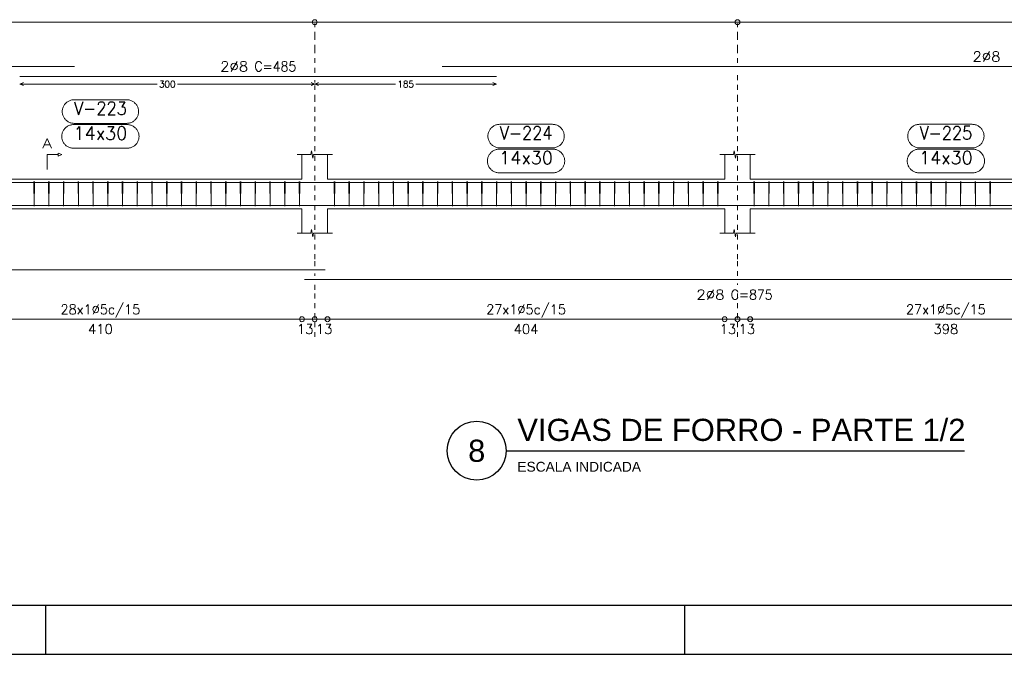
# Model space of a CAD drawing. Header units: millimetres. Extents: x -80 to 444, y 0 to 170.
# Tile 55 of 133: x 111 to 131, y 65 to 78. Entities that reach past the tile are written whole.
import ezdxf
from ezdxf.enums import TextEntityAlignment as Align

# ---------------------------------------------------------------- set-up
doc = ezdxf.new("R2010")
doc.units = ezdxf.units.MM
doc.linetypes.add('CYPE_PUNTO', pattern=[0.075, 0, -0.075])
for name, color, linetype, lineweight in [('ARM_DENTRO_VIGA', 4, 'Continuous', 15), ('ARM_ESTRIBOS', 3, 'Continuous', 0), ('ARM_TEXTOS', 3, 'Continuous', 0), ('COT_ARM', 3, 'Continuous', 0), ('COT_COTAS', 3, 'Continuous', 0), ('COT_EST', 3, 'Continuous', 0), ('COT_LIN_APOIOS', 2, 'CYPE_PUNTO', 0), ('MARCAS_PLANTA', 3, 'Continuous', 0), ('REF_NOME', 3, 'Continuous', 0), ('SEC_CONTORNOS', 2, 'Continuous', 9), ('TEXTO_COT_ARM', 3, 'Continuous', 0), ('TEXTO_REF_NOME', 3, 'Continuous', 0), ('TXT_COMP', 3, 'Continuous', 0), ('TXT_EST', 3, 'Continuous', 0)]:
    doc.layers.add(name, color=color, linetype=linetype, lineweight=lineweight)
doc.styles.add('CYPETXT', font='romans', dxfattribs={"height": 0.2})
doc.styles.get("Standard").update_dxf_attribs({"font": 'arial.ttf'})

msp = doc.modelspace()

# ---------------------------------------------------------------- linework, layer by layer
at = {"color": 2}
msp.add_line((120.4687, 69.1391), (129.7899, 69.1391), dxfattribs=at)
at = {"color": 1}
for p, q in [((111.1, 65), (111.1, 66)), ((124.1, 65), (124.1, 66))]:
    msp.add_line(p, q, dxfattribs=at)
at = {"color": 2}
msp.add_lwpolyline([(90, 124.4), (90, 65), (174.1, 65), (174.1, 124.4)], close=True, dxfattribs=at)
at = {"color": 6}
msp.add_lwpolyline([(92.5, 123.4), (92.5, 66), (173.1, 66), (173.1, 123.4)], close=True, dxfattribs=at)
at = {"color": 2}
msp.add_circle((119.8687, 69.1391), 0.6, dxfattribs=at)
at = {"layer": 'ARM_DENTRO_VIGA'}
for points in [[(94.2831, 76.7495), (94.2831, 76.9495), (111.6831, 76.9495)], [(119.1631, 76.9495), (142.4631, 76.9495), (142.4631, 76.7495)], [(110.5731, 76.7495), (120.2731, 76.7495)], [(94.2831, 74.393), (94.2831, 74.593), (111.6831, 74.593)], [(110.5731, 74.593), (120.2731, 74.593)], [(119.1631, 74.593), (142.4631, 74.593), (142.4631, 74.393)], [(94.2831, 74.329), (94.2831, 74.129), (116.7831, 74.129)], [(116.3631, 74.129), (133.8631, 74.129)], [(94.2831, 73.0185), (94.2831, 72.8185), (116.7831, 72.8185)], [(116.3631, 72.6185), (133.8631, 72.6185)]]:
    msp.add_lwpolyline(points, dxfattribs=at)
at = {"layer": 'ARM_ESTRIBOS'}
for points in [[(110.8691, 74.562), (110.8691, 74.611), (110.8641, 74.111), (110.8591, 74.611), (110.8591, 74.581), (110.8591, 74.532)], [(111.1691, 74.562), (111.1691, 74.611), (111.1641, 74.111), (111.1591, 74.611), (111.1591, 74.581), (111.1591, 74.532)], [(111.4691, 74.562), (111.4691, 74.611), (111.4641, 74.111), (111.4591, 74.611), (111.4591, 74.581), (111.4591, 74.532)], [(111.7691, 74.562), (111.7691, 74.611), (111.7641, 74.111), (111.7591, 74.611), (111.7591, 74.581), (111.7591, 74.532)], [(112.0691, 74.562), (112.0691, 74.611), (112.0641, 74.111), (112.0591, 74.611), (112.0591, 74.581), (112.0591, 74.532)], [(112.3691, 74.562), (112.3691, 74.611), (112.3641, 74.111), (112.3591, 74.611), (112.3591, 74.581), (112.3591, 74.532)], [(112.6691, 74.562), (112.6691, 74.611), (112.6641, 74.111), (112.6591, 74.611), (112.6591, 74.581), (112.6591, 74.532)], [(112.9691, 74.562), (112.9691, 74.611), (112.9641, 74.111), (112.9591, 74.611), (112.9591, 74.581), (112.9591, 74.532)], [(113.2691, 74.562), (113.2691, 74.611), (113.2641, 74.111), (113.2591, 74.611), (113.2591, 74.581), (113.2591, 74.532)], [(113.5691, 74.562), (113.5691, 74.611), (113.5641, 74.111), (113.5591, 74.611), (113.5591, 74.581), (113.5591, 74.532)], [(113.8691, 74.562), (113.8691, 74.611), (113.8641, 74.111), (113.8591, 74.611), (113.8591, 74.581), (113.8591, 74.532)], [(114.1691, 74.562), (114.1691, 74.611), (114.1641, 74.111), (114.1591, 74.611), (114.1591, 74.581), (114.1591, 74.532)], [(114.4691, 74.562), (114.4691, 74.611), (114.4641, 74.111), (114.4591, 74.611), (114.4591, 74.581), (114.4591, 74.532)], [(114.7691, 74.562), (114.7691, 74.611), (114.7641, 74.111), (114.7591, 74.611), (114.7591, 74.581), (114.7591, 74.532)], [(115.0691, 74.562), (115.0691, 74.611), (115.0641, 74.111), (115.0591, 74.611), (115.0591, 74.581), (115.0591, 74.532)], [(115.3691, 74.562), (115.3691, 74.611), (115.3641, 74.111), (115.3591, 74.611), (115.3591, 74.581), (115.3591, 74.532)], [(115.6691, 74.562), (115.6691, 74.611), (115.6641, 74.111), (115.6591, 74.611), (115.6591, 74.581), (115.6591, 74.532)], [(115.9691, 74.562), (115.9691, 74.611), (115.9641, 74.111), (115.9591, 74.611), (115.9591, 74.581), (115.9591, 74.532)], [(116.2691, 74.562), (116.2691, 74.611), (116.2641, 74.111), (116.2591, 74.611), (116.2591, 74.581), (116.2591, 74.532)], [(116.9791, 74.562), (116.9791, 74.611), (116.9741, 74.111), (116.9691, 74.611), (116.9691, 74.581), (116.9691, 74.532)], [(117.2791, 74.562), (117.2791, 74.611), (117.2741, 74.111), (117.2691, 74.611), (117.2691, 74.581), (117.2691, 74.532)], [(117.5791, 74.562), (117.5791, 74.611), (117.5741, 74.111), (117.5691, 74.611), (117.5691, 74.581), (117.5691, 74.532)], [(117.8791, 74.562), (117.8791, 74.611), (117.8741, 74.111), (117.8691, 74.611), (117.8691, 74.581), (117.8691, 74.532)], [(118.1791, 74.562), (118.1791, 74.611), (118.1741, 74.111), (118.1691, 74.611), (118.1691, 74.581), (118.1691, 74.532)], [(118.4791, 74.562), (118.4791, 74.611), (118.4741, 74.111), (118.4691, 74.611), (118.4691, 74.581), (118.4691, 74.532)], [(118.7791, 74.562), (118.7791, 74.611), (118.7741, 74.111), (118.7691, 74.611), (118.7691, 74.581), (118.7691, 74.532)], [(119.0791, 74.562), (119.0791, 74.611), (119.0741, 74.111), (119.0691, 74.611), (119.0691, 74.581), (119.0691, 74.532)], [(119.3791, 74.562), (119.3791, 74.611), (119.3741, 74.111), (119.3691, 74.611), (119.3691, 74.581), (119.3691, 74.532)], [(119.6791, 74.562), (119.6791, 74.611), (119.6741, 74.111), (119.6691, 74.611), (119.6691, 74.581), (119.6691, 74.532)], [(119.9791, 74.562), (119.9791, 74.611), (119.9741, 74.111), (119.9691, 74.611), (119.9691, 74.581), (119.9691, 74.532)], [(120.2791, 74.562), (120.2791, 74.611), (120.2741, 74.111), (120.2691, 74.611), (120.2691, 74.581), (120.2691, 74.532)], [(120.5791, 74.562), (120.5791, 74.611), (120.5741, 74.111), (120.5691, 74.611), (120.5691, 74.581), (120.5691, 74.532)], [(120.8791, 74.562), (120.8791, 74.611), (120.8741, 74.111), (120.8691, 74.611), (120.8691, 74.581), (120.8691, 74.532)], [(121.1791, 74.562), (121.1791, 74.611), (121.1741, 74.111), (121.1691, 74.611), (121.1691, 74.581), (121.1691, 74.532)], [(121.4791, 74.562), (121.4791, 74.611), (121.4741, 74.111), (121.4691, 74.611), (121.4691, 74.581), (121.4691, 74.532)], [(121.7791, 74.562), (121.7791, 74.611), (121.7741, 74.111), (121.7691, 74.611), (121.7691, 74.581), (121.7691, 74.532)], [(122.0791, 74.562), (122.0791, 74.611), (122.0741, 74.111), (122.0691, 74.611), (122.0691, 74.581), (122.0691, 74.532)], [(122.3791, 74.562), (122.3791, 74.611), (122.3741, 74.111), (122.3691, 74.611), (122.3691, 74.581), (122.3691, 74.532)], [(122.6791, 74.562), (122.6791, 74.611), (122.6741, 74.111), (122.6691, 74.611), (122.6691, 74.581), (122.6691, 74.532)], [(122.9791, 74.562), (122.9791, 74.611), (122.9741, 74.111), (122.9691, 74.611), (122.9691, 74.581), (122.9691, 74.532)], [(123.2791, 74.562), (123.2791, 74.611), (123.2741, 74.111), (123.2691, 74.611), (123.2691, 74.581), (123.2691, 74.532)], [(123.5791, 74.562), (123.5791, 74.611), (123.5741, 74.111), (123.5691, 74.611), (123.5691, 74.581), (123.5691, 74.532)], [(123.8791, 74.562), (123.8791, 74.611), (123.8741, 74.111), (123.8691, 74.611), (123.8691, 74.581), (123.8691, 74.532)], [(124.1791, 74.562), (124.1791, 74.611), (124.1741, 74.111), (124.1691, 74.611), (124.1691, 74.581), (124.1691, 74.532)], [(124.4791, 74.562), (124.4791, 74.611), (124.4741, 74.111), (124.4691, 74.611), (124.4691, 74.581), (124.4691, 74.532)], [(124.7791, 74.562), (124.7791, 74.611), (124.7741, 74.111), (124.7691, 74.611), (124.7691, 74.581), (124.7691, 74.532)], [(125.5191, 74.562), (125.5191, 74.611), (125.5141, 74.111), (125.5091, 74.611), (125.5091, 74.581), (125.5091, 74.532)], [(125.8191, 74.562), (125.8191, 74.611), (125.8141, 74.111), (125.8091, 74.611), (125.8091, 74.581), (125.8091, 74.532)], [(126.1191, 74.562), (126.1191, 74.611), (126.1141, 74.111), (126.1091, 74.611), (126.1091, 74.581), (126.1091, 74.532)], [(126.4191, 74.562), (126.4191, 74.611), (126.4141, 74.111), (126.4091, 74.611), (126.4091, 74.581), (126.4091, 74.532)], [(126.7191, 74.562), (126.7191, 74.611), (126.7141, 74.111), (126.7091, 74.611), (126.7091, 74.581), (126.7091, 74.532)], [(127.0191, 74.562), (127.0191, 74.611), (127.0141, 74.111), (127.0091, 74.611), (127.0091, 74.581), (127.0091, 74.532)], [(127.3191, 74.562), (127.3191, 74.611), (127.3141, 74.111), (127.3091, 74.611), (127.3091, 74.581), (127.3091, 74.532)], [(127.6191, 74.562), (127.6191, 74.611), (127.6141, 74.111), (127.6091, 74.611), (127.6091, 74.581), (127.6091, 74.532)], [(127.9191, 74.562), (127.9191, 74.611), (127.9141, 74.111), (127.9091, 74.611), (127.9091, 74.581), (127.9091, 74.532)], [(128.2191, 74.562), (128.2191, 74.611), (128.2141, 74.111), (128.2091, 74.611), (128.2091, 74.581), (128.2091, 74.532)], [(128.5191, 74.562), (128.5191, 74.611), (128.5141, 74.111), (128.5091, 74.611), (128.5091, 74.581), (128.5091, 74.532)], [(128.8191, 74.562), (128.8191, 74.611), (128.8141, 74.111), (128.8091, 74.611), (128.8091, 74.581), (128.8091, 74.532)], [(129.1191, 74.562), (129.1191, 74.611), (129.1141, 74.111), (129.1091, 74.611), (129.1091, 74.581), (129.1091, 74.532)], [(129.4191, 74.562), (129.4191, 74.611), (129.4141, 74.111), (129.4091, 74.611), (129.4091, 74.581), (129.4091, 74.532)], [(129.7191, 74.562), (129.7191, 74.611), (129.7141, 74.111), (129.7091, 74.611), (129.7091, 74.581), (129.7091, 74.532)], [(130.0191, 74.562), (130.0191, 74.611), (130.0141, 74.111), (130.0091, 74.611), (130.0091, 74.581), (130.0091, 74.532)], [(130.3191, 74.562), (130.3191, 74.611), (130.3141, 74.111), (130.3091, 74.611), (130.3091, 74.581), (130.3091, 74.532)]]:
    msp.add_lwpolyline(points, dxfattribs=at)
at = {"layer": 'COT_ARM'}
for p, q in [((110.5731, 76.5945), (110.6481, 76.6245)), ((110.5731, 76.5945), (110.6481, 76.5645)), ((110.5731, 76.5945), (113.3676, 76.5945)), ((113.7786, 76.5945), (116.5731, 76.5945)), ((116.5731, 76.5945), (116.4981, 76.6245)), ((116.5731, 76.5945), (116.4981, 76.5645)), ((116.5731, 76.5945), (116.6481, 76.6245)), ((116.5731, 76.5945), (116.6481, 76.5645)), ((116.5731, 76.5945), (118.2176, 76.5945)), ((118.6286, 76.5945), (120.2731, 76.5945)), ((120.2731, 76.5945), (120.1981, 76.6245)), ((120.2731, 76.5945), (120.1981, 76.5645))]:
    msp.add_line(p, q, dxfattribs=at)
at = {"layer": 'COT_COTAS'}
msp.add_lwpolyline([(94.0831, 77.8545), (95.6931, 77.8545), (101.7731, 77.8545), (107.8531, 77.8545), (116.5731, 77.8545), (125.1731, 77.8545), (133.6531, 77.8545), (142.6631, 77.8545)], dxfattribs=at)
for centre in [(116.5731, 77.8545), (125.1731, 77.8545)]:
    msp.add_circle(centre, 0.05, dxfattribs=at)
at = {"layer": 'COT_EST'}
msp.add_lwpolyline([(94.0831, 71.8135), (94.2831, 71.8135), (95.4331, 71.8135), (95.6931, 71.8135), (95.9531, 71.8135), (101.5131, 71.8135), (101.7731, 71.8135), (102.0331, 71.8135), (107.5931, 71.8135), (107.8531, 71.8135), (108.1131, 71.8135), (116.3131, 71.8135), (116.5731, 71.8135), (116.8331, 71.8135), (124.9131, 71.8135), (125.1731, 71.8135), (125.4331, 71.8135), (133.3931, 71.8135), (133.6531, 71.8135), (133.9131, 71.8135), (141.9931, 71.8135), (142.6631, 71.8135)], dxfattribs=at)
for centre in [(116.3131, 71.8135), (116.5731, 71.8135), (116.8331, 71.8135), (124.9131, 71.8135), (125.1731, 71.8135), (125.4331, 71.8135)]:
    msp.add_circle(centre, 0.05, dxfattribs=at)
at = {"layer": 'COT_LIN_APOIOS'}
for p, q in [((116.5731, 76.6245), (116.5731, 76.6745)), ((116.5731, 72.6935), (116.5731, 72.7435)), ((125.1731, 72.5135), (125.1731, 72.5435)), ((125.1731, 71.8385), (125.1731, 72.4135)), ((116.5731, 71.4535), (116.5731, 71.7885)), ((125.1731, 71.4535), (125.1731, 71.7885))]:
    msp.add_line(p, q, dxfattribs=at)
for points in [[(116.5731, 76.8245), (116.5731, 77.2945), (116.5731, 77.5545), (116.5731, 77.8295)], [(125.1731, 77.0245), (125.1731, 77.2945), (125.1731, 77.5545), (125.1731, 77.8295)], [(125.1731, 72.6935), (125.1731, 73.0335), (125.1731, 76.277), (125.1731, 76.8745)], [(116.5731, 72.8935), (116.5731, 73.0335), (116.5731, 76.277), (116.5731, 76.5645)], [(116.5731, 71.8385), (116.5731, 72.4135), (116.5731, 72.5435)]]:
    msp.add_lwpolyline(points, dxfattribs=at)
at = {"layer": 'MARCAS_PLANTA'}
msp.add_lwpolyline([(111.1281, 74.861), (111.1281, 75.161), (111.3531, 75.161), (111.3531, 75.191), (111.4281, 75.161), (111.3531, 75.131), (111.3531, 75.161)], dxfattribs=at)
at = {"layer": 'REF_NOME'}
for points in [[(112.7491, 76.277), (112.7651, 76.2765), (112.7811, 76.2748), (112.7969, 76.2722), (112.8125, 76.2685), (112.8278, 76.2637), (112.8428, 76.2579), (112.8574, 76.2512), (112.8714, 76.2435), (112.8849, 76.2349), (112.8978, 76.2253), (112.9101, 76.215), (112.9216, 76.2038), (112.9324, 76.1919), (112.9423, 76.1794), (112.9514, 76.1661), (112.9596, 76.1523), (112.9668, 76.138), (112.9731, 76.1232), (112.9783, 76.1081), (112.9826, 76.0926), (112.9858, 76.0769), (112.9879, 76.061), (112.989, 76.045), (112.989, 76.029), (112.9879, 76.013), (112.9858, 75.9971), (112.9826, 75.9814), (112.9783, 75.9659), (112.9731, 75.9507), (112.9668, 75.936), (112.9596, 75.9216), (112.9514, 75.9078), (112.9423, 75.8946), (112.9324, 75.882), (112.9216, 75.8701), (112.9101, 75.859), (112.8978, 75.8486), (112.8849, 75.8391), (112.8714, 75.8305), (112.8574, 75.8228), (112.8428, 75.816), (112.8278, 75.8103), (112.8125, 75.8055), (112.7969, 75.8018), (112.7811, 75.7991), (112.7651, 75.7975), (112.7491, 75.797), (111.6771, 75.797), (111.6611, 75.7975), (111.6451, 75.7991), (111.6293, 75.8018), (111.6137, 75.8055), (111.5984, 75.8103), (111.5834, 75.816), (111.5689, 75.8228), (111.5548, 75.8305), (111.5413, 75.8391), (111.5284, 75.8486), (111.5161, 75.859), (111.5046, 75.8701), (111.4938, 75.882), (111.4839, 75.8946), (111.4748, 75.9078), (111.4666, 75.9216), (111.4594, 75.936), (111.4531, 75.9507), (111.4479, 75.9659), (111.4436, 75.9814), (111.4405, 75.9971), (111.4383, 76.013), (111.4372, 76.029), (111.4372, 76.045), (111.4383, 76.061), (111.4405, 76.0769), (111.4436, 76.0926), (111.4479, 76.1081), (111.4531, 76.1232), (111.4594, 76.138), (111.4666, 76.1523), (111.4748, 76.1661), (111.4839, 76.1794), (111.4938, 76.1919), (111.5046, 76.2038), (111.5161, 76.215), (111.5284, 76.2253), (111.5413, 76.2349), (111.5548, 76.2435), (111.5689, 76.2512), (111.5834, 76.2579), (111.5984, 76.2637), (111.6137, 76.2685), (111.6293, 76.2722), (111.6451, 76.2748), (111.6611, 76.2765), (111.6771, 76.277), (112.7491, 76.277)], [(112.7591, 75.771), (112.7751, 75.7705), (112.7911, 75.7688), (112.8069, 75.7662), (112.8225, 75.7625), (112.8378, 75.7577), (112.8528, 75.7519), (112.8674, 75.7452), (112.8814, 75.7375), (112.8949, 75.7289), (112.9078, 75.7193), (112.9201, 75.709), (112.9316, 75.6978), (112.9424, 75.6859), (112.9523, 75.6734), (112.9614, 75.6601), (112.9696, 75.6463), (112.9768, 75.632), (112.9831, 75.6172), (112.9883, 75.6021), (112.9926, 75.5866), (112.9958, 75.5709), (112.9979, 75.555), (112.999, 75.539), (112.999, 75.523), (112.9979, 75.507), (112.9958, 75.4911), (112.9926, 75.4754), (112.9883, 75.4599), (112.9831, 75.4447), (112.9768, 75.43), (112.9696, 75.4156), (112.9614, 75.4018), (112.9523, 75.3886), (112.9424, 75.376), (112.9316, 75.3641), (112.9201, 75.353), (112.9078, 75.3426), (112.8949, 75.3331), (112.8814, 75.3245), (112.8674, 75.3168), (112.8528, 75.31), (112.8378, 75.3043), (112.8225, 75.2995), (112.8069, 75.2958), (112.7911, 75.2931), (112.7751, 75.2915), (112.7591, 75.291), (111.6671, 75.291), (111.6511, 75.2915), (111.6351, 75.2931), (111.6193, 75.2958), (111.6037, 75.2995), (111.5884, 75.3043), (111.5734, 75.31), (111.5589, 75.3168), (111.5448, 75.3245), (111.5313, 75.3331), (111.5184, 75.3426), (111.5061, 75.353), (111.4946, 75.3641), (111.4838, 75.376), (111.4739, 75.3886), (111.4648, 75.4018), (111.4566, 75.4156), (111.4494, 75.43), (111.4431, 75.4447), (111.4379, 75.4599), (111.4336, 75.4754), (111.4305, 75.4911), (111.4283, 75.507), (111.4272, 75.523), (111.4272, 75.539), (111.4283, 75.555), (111.4305, 75.5709), (111.4336, 75.5866), (111.4379, 75.6021), (111.4431, 75.6172), (111.4494, 75.632), (111.4566, 75.6463), (111.4648, 75.6601), (111.4739, 75.6734), (111.4838, 75.6859), (111.4946, 75.6978), (111.5061, 75.709), (111.5184, 75.7193), (111.5313, 75.7289), (111.5448, 75.7375), (111.5589, 75.7452), (111.5734, 75.7519), (111.5884, 75.7577), (111.6037, 75.7625), (111.6193, 75.7662), (111.6351, 75.7688), (111.6511, 75.7705), (111.6671, 75.771), (112.7591, 75.771)], [(121.4091, 75.777), (121.4251, 75.7765), (121.4411, 75.7748), (121.4569, 75.7722), (121.4725, 75.7685), (121.4878, 75.7637), (121.5028, 75.7579), (121.5174, 75.7512), (121.5314, 75.7435), (121.5449, 75.7349), (121.5578, 75.7253), (121.5701, 75.715), (121.5816, 75.7038), (121.5924, 75.6919), (121.6023, 75.6794), (121.6114, 75.6661), (121.6196, 75.6523), (121.6268, 75.638), (121.6331, 75.6232), (121.6383, 75.6081), (121.6426, 75.5926), (121.6458, 75.5769), (121.6479, 75.561), (121.649, 75.545), (121.649, 75.529), (121.6479, 75.513), (121.6458, 75.4971), (121.6426, 75.4814), (121.6383, 75.4659), (121.6331, 75.4507), (121.6268, 75.436), (121.6196, 75.4216), (121.6114, 75.4078), (121.6023, 75.3946), (121.5924, 75.382), (121.5816, 75.3701), (121.5701, 75.359), (121.5578, 75.3486), (121.5449, 75.3391), (121.5314, 75.3305), (121.5174, 75.3228), (121.5028, 75.316), (121.4878, 75.3103), (121.4725, 75.3055), (121.4569, 75.3018), (121.4411, 75.2991), (121.4251, 75.2975), (121.4091, 75.297), (120.3371, 75.297), (120.3211, 75.2975), (120.3051, 75.2991), (120.2893, 75.3018), (120.2737, 75.3055), (120.2584, 75.3103), (120.2434, 75.316), (120.2289, 75.3228), (120.2148, 75.3305), (120.2013, 75.3391), (120.1884, 75.3486), (120.1761, 75.359), (120.1646, 75.3701), (120.1538, 75.382), (120.1439, 75.3946), (120.1348, 75.4078), (120.1266, 75.4216), (120.1194, 75.436), (120.1131, 75.4507), (120.1079, 75.4659), (120.1036, 75.4814), (120.1005, 75.4971), (120.0983, 75.513), (120.0972, 75.529), (120.0972, 75.545), (120.0983, 75.561), (120.1005, 75.5769), (120.1036, 75.5926), (120.1079, 75.6081), (120.1131, 75.6232), (120.1194, 75.638), (120.1266, 75.6523), (120.1348, 75.6661), (120.1439, 75.6794), (120.1538, 75.6919), (120.1646, 75.7038), (120.1761, 75.715), (120.1884, 75.7253), (120.2013, 75.7349), (120.2148, 75.7435), (120.2289, 75.7512), (120.2434, 75.7579), (120.2584, 75.7637), (120.2737, 75.7685), (120.2893, 75.7722), (120.3051, 75.7748), (120.3211, 75.7765), (120.3371, 75.777), (121.4091, 75.777)], [(129.9491, 75.777), (129.9651, 75.7765), (129.9811, 75.7748), (129.9969, 75.7722), (130.0125, 75.7685), (130.0278, 75.7637), (130.0428, 75.7579), (130.0574, 75.7512), (130.0714, 75.7435), (130.0849, 75.7349), (130.0978, 75.7253), (130.1101, 75.715), (130.1216, 75.7038), (130.1324, 75.6919), (130.1423, 75.6794), (130.1514, 75.6661), (130.1596, 75.6523), (130.1668, 75.638), (130.1731, 75.6232), (130.1783, 75.6081), (130.1826, 75.5926), (130.1858, 75.5769), (130.1879, 75.561), (130.189, 75.545), (130.189, 75.529), (130.1879, 75.513), (130.1858, 75.4971), (130.1826, 75.4814), (130.1783, 75.4659), (130.1731, 75.4507), (130.1668, 75.436), (130.1596, 75.4216), (130.1514, 75.4078), (130.1423, 75.3946), (130.1324, 75.382), (130.1216, 75.3701), (130.1101, 75.359), (130.0978, 75.3486), (130.0849, 75.3391), (130.0714, 75.3305), (130.0574, 75.3228), (130.0428, 75.316), (130.0278, 75.3103), (130.0125, 75.3055), (129.9969, 75.3018), (129.9811, 75.2991), (129.9651, 75.2975), (129.9491, 75.297), (128.8771, 75.297), (128.8611, 75.2975), (128.8451, 75.2991), (128.8293, 75.3018), (128.8137, 75.3055), (128.7984, 75.3103), (128.7834, 75.316), (128.7689, 75.3228), (128.7548, 75.3305), (128.7413, 75.3391), (128.7284, 75.3486), (128.7161, 75.359), (128.7046, 75.3701), (128.6938, 75.382), (128.6839, 75.3946), (128.6748, 75.4078), (128.6666, 75.4216), (128.6594, 75.436), (128.6531, 75.4507), (128.6479, 75.4659), (128.6436, 75.4814), (128.6405, 75.4971), (128.6383, 75.513), (128.6372, 75.529), (128.6372, 75.545), (128.6383, 75.561), (128.6405, 75.5769), (128.6436, 75.5926), (128.6479, 75.6081), (128.6531, 75.6232), (128.6594, 75.638), (128.6666, 75.6523), (128.6748, 75.6661), (128.6839, 75.6794), (128.6938, 75.6919), (128.7046, 75.7038), (128.7161, 75.715), (128.7284, 75.7253), (128.7413, 75.7349), (128.7548, 75.7435), (128.7689, 75.7512), (128.7834, 75.7579), (128.7984, 75.7637), (128.8137, 75.7685), (128.8293, 75.7722), (128.8451, 75.7748), (128.8611, 75.7765), (128.8771, 75.777), (129.9491, 75.777)], [(121.4191, 75.271), (121.4351, 75.2705), (121.4511, 75.2688), (121.4669, 75.2662), (121.4825, 75.2625), (121.4978, 75.2577), (121.5128, 75.2519), (121.5274, 75.2452), (121.5414, 75.2375), (121.5549, 75.2289), (121.5678, 75.2193), (121.5801, 75.209), (121.5916, 75.1978), (121.6024, 75.1859), (121.6123, 75.1734), (121.6214, 75.1601), (121.6296, 75.1463), (121.6368, 75.132), (121.6431, 75.1172), (121.6483, 75.1021), (121.6526, 75.0866), (121.6558, 75.0709), (121.6579, 75.055), (121.659, 75.039), (121.659, 75.023), (121.6579, 75.007), (121.6558, 74.9911), (121.6526, 74.9754), (121.6483, 74.9599), (121.6431, 74.9447), (121.6368, 74.93), (121.6296, 74.9156), (121.6214, 74.9018), (121.6123, 74.8886), (121.6024, 74.876), (121.5916, 74.8641), (121.5801, 74.853), (121.5678, 74.8426), (121.5549, 74.8331), (121.5414, 74.8245), (121.5274, 74.8168), (121.5128, 74.81), (121.4978, 74.8043), (121.4825, 74.7995), (121.4669, 74.7958), (121.4511, 74.7931), (121.4351, 74.7915), (121.4191, 74.791), (120.3271, 74.791), (120.3111, 74.7915), (120.2951, 74.7931), (120.2793, 74.7958), (120.2637, 74.7995), (120.2484, 74.8043), (120.2334, 74.81), (120.2189, 74.8168), (120.2048, 74.8245), (120.1913, 74.8331), (120.1784, 74.8426), (120.1661, 74.853), (120.1546, 74.8641), (120.1438, 74.876), (120.1339, 74.8886), (120.1248, 74.9018), (120.1166, 74.9156), (120.1094, 74.93), (120.1031, 74.9447), (120.0979, 74.9599), (120.0936, 74.9754), (120.0905, 74.9911), (120.0883, 75.007), (120.0872, 75.023), (120.0872, 75.039), (120.0883, 75.055), (120.0905, 75.0709), (120.0936, 75.0866), (120.0979, 75.1021), (120.1031, 75.1172), (120.1094, 75.132), (120.1166, 75.1463), (120.1248, 75.1601), (120.1339, 75.1734), (120.1438, 75.1859), (120.1546, 75.1978), (120.1661, 75.209), (120.1784, 75.2193), (120.1913, 75.2289), (120.2048, 75.2375), (120.2189, 75.2452), (120.2334, 75.2519), (120.2484, 75.2577), (120.2637, 75.2625), (120.2793, 75.2662), (120.2951, 75.2688), (120.3111, 75.2705), (120.3271, 75.271), (121.4191, 75.271)], [(129.9591, 75.271), (129.9751, 75.2705), (129.9911, 75.2688), (130.0069, 75.2662), (130.0225, 75.2625), (130.0378, 75.2577), (130.0528, 75.2519), (130.0674, 75.2452), (130.0814, 75.2375), (130.0949, 75.2289), (130.1078, 75.2193), (130.1201, 75.209), (130.1316, 75.1978), (130.1424, 75.1859), (130.1523, 75.1734), (130.1614, 75.1601), (130.1696, 75.1463), (130.1768, 75.132), (130.1831, 75.1172), (130.1883, 75.1021), (130.1926, 75.0866), (130.1958, 75.0709), (130.1979, 75.055), (130.199, 75.039), (130.199, 75.023), (130.1979, 75.007), (130.1958, 74.9911), (130.1926, 74.9754), (130.1883, 74.9599), (130.1831, 74.9447), (130.1768, 74.93), (130.1696, 74.9156), (130.1614, 74.9018), (130.1523, 74.8886), (130.1424, 74.876), (130.1316, 74.8641), (130.1201, 74.853), (130.1078, 74.8426), (130.0949, 74.8331), (130.0814, 74.8245), (130.0674, 74.8168), (130.0528, 74.81), (130.0378, 74.8043), (130.0225, 74.7995), (130.0069, 74.7958), (129.9911, 74.7931), (129.9751, 74.7915), (129.9591, 74.791), (128.8671, 74.791), (128.8511, 74.7915), (128.8351, 74.7931), (128.8193, 74.7958), (128.8037, 74.7995), (128.7884, 74.8043), (128.7734, 74.81), (128.7589, 74.8168), (128.7448, 74.8245), (128.7313, 74.8331), (128.7184, 74.8426), (128.7061, 74.853), (128.6946, 74.8641), (128.6838, 74.876), (128.6739, 74.8886), (128.6648, 74.9018), (128.6566, 74.9156), (128.6494, 74.93), (128.6431, 74.9447), (128.6379, 74.9599), (128.6336, 74.9754), (128.6305, 74.9911), (128.6283, 75.007), (128.6272, 75.023), (128.6272, 75.039), (128.6283, 75.055), (128.6305, 75.0709), (128.6336, 75.0866), (128.6379, 75.1021), (128.6431, 75.1172), (128.6494, 75.132), (128.6566, 75.1463), (128.6648, 75.1601), (128.6739, 75.1734), (128.6838, 75.1859), (128.6946, 75.1978), (128.7061, 75.209), (128.7184, 75.2193), (128.7313, 75.2289), (128.7448, 75.2375), (128.7589, 75.2452), (128.7734, 75.2519), (128.7884, 75.2577), (128.8037, 75.2625), (128.8193, 75.2662), (128.8351, 75.2688), (128.8511, 75.2705), (128.8671, 75.271), (129.9591, 75.271)]]:
    msp.add_lwpolyline(points, close=True, dxfattribs=at)
at = {"layer": 'SEC_CONTORNOS'}
for p, q in [((116.3131, 74.661), (116.3131, 75.161)), ((116.8331, 74.661), (116.8331, 75.161)), ((124.9131, 74.661), (124.9131, 75.161)), ((125.4331, 74.661), (125.4331, 75.161)), ((108.1131, 74.661), (116.3131, 74.661)), ((116.8331, 74.661), (124.9131, 74.661)), ((125.4331, 74.661), (133.3931, 74.661)), ((108.1131, 74.061), (116.3131, 74.061)), ((116.3131, 73.561), (116.3131, 74.061)), ((116.8331, 74.061), (124.9131, 74.061)), ((116.8331, 73.561), (116.8331, 74.061)), ((124.9131, 73.561), (124.9131, 74.061)), ((125.4331, 74.061), (133.3931, 74.061)), ((125.4331, 73.561), (125.4331, 74.061))]:
    msp.add_line(p, q, dxfattribs=at)
for points in [[(116.2131, 75.161), (116.4961, 75.161), (116.5086, 75.236), (116.5336, 75.086), (116.5461, 75.161), (116.9331, 75.161)], [(124.8131, 75.161), (125.0961, 75.161), (125.1086, 75.236), (125.1336, 75.086), (125.1461, 75.161), (125.5331, 75.161)], [(116.2131, 73.561), (116.4961, 73.561), (116.5086, 73.636), (116.5336, 73.486), (116.5461, 73.561), (116.9331, 73.561)], [(124.8131, 73.561), (125.0961, 73.561), (125.1086, 73.636), (125.1336, 73.486), (125.1461, 73.561), (125.5331, 73.561)]]:
    msp.add_lwpolyline(points, dxfattribs=at)

# ---------------------------------------------------------------- texts
at = {"color": 6}
msp.add_text('VIGAS DE FORRO - PARTE 1/2', height=0.45, dxfattribs=at).set_placement((120.6957, 69.3391))
msp.add_text('8', height=0.45, dxfattribs=at).set_placement((119.8687, 69.1391), align=Align.MIDDLE)
at = {"color": 2}
msp.add_text('ESCALA INDICADA', height=0.2, dxfattribs=at).set_placement((120.6957, 68.7135))
at = {"layer": 'ARM_TEXTOS', "style": 'CYPETXT', "width": 1.06875}
for p, p2 in [((129.9551, 77.0545), (130.5251, 77.0545)), ((114.6491, 76.8545), (115.2191, 76.8545)), ((124.3391, 72.2135), (124.9091, 72.2135))]:
    msp.add_text('2%%c8', height=0.2, dxfattribs=at).set_placement(p, p2, align=Align.FIT)
at = {"layer": 'COT_EST', "style": 'CYPETXT'}
for s, width, p, p2 in [('410', 0.928421, (111.9611, 71.5135), (112.4651, 71.5135)), ('13', 0.953514, (116.2121, 71.5135), (116.5481, 71.5135)), ('13', 0.953514, (116.5981, 71.5135), (116.9341, 71.5135)), ('404', 0.912414, (120.6211, 71.5135), (121.1251, 71.5135)), ('13', 0.953514, (124.8121, 71.5135), (125.1481, 71.5135)), ('13', 0.953514, (125.1981, 71.5135), (125.5341, 71.5135)), ('398', 0.928421, (129.1611, 71.5135), (129.6651, 71.5135))]:
    msp.add_text(s, height=0.2, dxfattribs=dict(at, width=width)).set_placement(p, p2, align=Align.FIT)
at = {"layer": 'MARCAS_PLANTA', "style": 'CYPETXT', "width": 1.241471}
msp.add_text('A', height=0.2, dxfattribs=at).set_placement((111.0276, 75.291), (111.2286, 75.291), align=Align.FIT)
at = {"layer": 'TEXTO_COT_ARM', "style": 'CYPETXT', "width": 0.928421}
for s, p, p2 in [('300', (113.4051, 76.5278), (113.7411, 76.5278)), ('185', (118.2551, 76.5278), (118.5911, 76.5278))]:
    msp.add_text(s, height=0.13333, dxfattribs=at).set_placement(p, p2, align=Align.FIT)
at = {"layer": 'TEXTO_REF_NOME', "style": 'CYPETXT'}
for s, width, p, p2 in [('V-223', 0.835842, (111.6771, 75.9703), (112.7491, 75.9703)), ('14x30', 0.91484, (111.6671, 75.4643), (112.7591, 75.4643)), ('V-224', 0.827647, (120.3371, 75.4703), (121.4091, 75.4703)), ('V-225', 0.835842, (128.8771, 75.4703), (129.9491, 75.4703)), ('14x30', 0.91484, (120.3271, 74.9643), (121.4191, 74.9643)), ('14x30', 0.91484, (128.8671, 74.9643), (129.9591, 74.9643))]:
    msp.add_text(s, height=0.26667, dxfattribs=dict(at, width=width)).set_placement(p, p2, align=Align.FIT)
at = {"layer": 'TXT_COMP', "style": 'CYPETXT', "width": 0.82152}
for s, p, p2 in [(' C=485', (115.2191, 76.8545), (116.1971, 76.8545)), (' C=875', (124.9091, 72.2135), (125.8871, 72.2135))]:
    msp.add_text(s, height=0.2, dxfattribs=at).set_placement(p, p2, align=Align.FIT)
at = {"layer": 'TXT_EST', "style": 'CYPETXT', "width": 0.882979}
for s, p, p2 in [('28x1%%c5c/15', (111.4016, 71.9135), (113.0246, 71.9135)), ('27x1%%c5c/15', (120.0616, 71.9135), (121.6846, 71.9135)), ('27x1%%c5c/15', (128.6016, 71.9135), (130.2246, 71.9135))]:
    msp.add_text(s, height=0.2, dxfattribs=at).set_placement(p, p2, align=Align.FIT)

doc.saveas('drawing.dxf')
